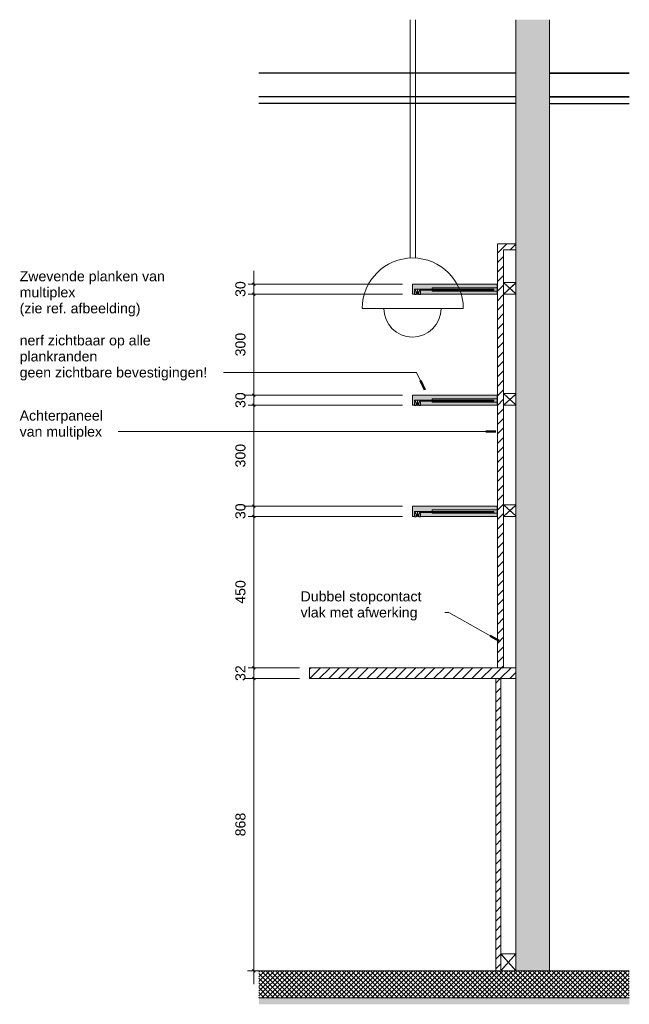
# Model space of a CAD drawing. Header units: millimetres. Extents: x 42536 to 82195, y -9418 to 102921.
# Tile 6 of 9: x 61026 to 62836, y -77 to 2849. Entities that reach past the tile are written whole.
import ezdxf

# ---------------------------------------------------------------- set-up
doc = ezdxf.new("R2010")
doc.units = ezdxf.units.MM
doc.linetypes.add('Hidden', pattern=[7.14375, 4.7625, -2.38125])
doc.linetypes.add('Overhead xxSmall', pattern=[2.579688, 1.5875, -0.992188])
for name, color, linetype, lineweight in [('0-3', 90, 'Continuous', 5), ('A----M-', 8, 'Continuous', 5), ('A----M--20', 8, 'Continuous', 5), ('A09-NT--1', 90, 'Continuous', 50), ('A09-NT--2', 130, 'Continuous', 13), ('A09-NT--3', 7, 'Continuous', 13), ('A23-----1', 31, 'Continuous', 13), ('A35-----3', 50, 'Continuous', 25), ('A35-----4', 7, 'Continuous', 13), ('A99----', 1, 'Continuous', 5), ('A99-----2', 1, 'Continuous', 13), ('A99-----4', 1, 'Overhead xxSmall', 13), ('A99-----6', 1, 'Continuous', 25), ('Detail Items', 1, 'Continuous', 5), ('Detail Items-1', 10, 'Continuous', 5), ('Detail Items-2', 255, 'Continuous', 5), ('Detail Items-3', 55, 'Continuous', 5), ('Detail Items-4', 1, 'Hidden', 5)]:
    doc.layers.add(name, color=color, linetype=linetype, lineweight=lineweight)
doc.styles.add('Arial_1', font='arial.ttf', dxfattribs={"height": 30})
doc.dimstyles.new('TD_Diagonal_1_5_mm', dxfattribs={"dimscale": 304.8, "dimtxt": 30.607782, "dimasz": 0.026247, "dimexe": 0.098425, "dimexo": 0.098425, "dimgap": 0.052493, "dimtad": 1, "dimdec": 0, "dimzin": 0, "dimdsep": 46, "dimtxsty": 'Arial_1', "dimblk1": 'OBLIQUE', "dimblk2": 'OBLIQUE', "dimsah": 1, "dimcen": 0.09, "dimdle": 0.131234, "dimazin": 2, "dimtfac": 1, "dimtdec": 4, "dimtix": 1, "dimtmove": 0, "dimatfit": 3, "dimfxl": 1, "dimtvp": 1, "dimtfill": 1, "dimtolj": 1, "dimtzin": 0, "dimarcsym": 2})
pattern_1 = [(45, (62286.009, 950.41), (-14.14214, 14.14214), [])]

# ---------------------------------------------------------------- blocks, each defined once
blk = doc.blocks.new('HSR-D_ABT_ARCH_Interieur_rvt-4-Pantry BOH - Section 2')
at = {"layer": 'A23-----1'}
blk.add_hatch(color=256, dxfattribs=at).paths.add_polyline_path([(-98661.8, -76.7), (-98661.8, -57), (-99761.3, -57), (-99761.3, -76.7)])
at = {"layer": 'A35-----3'}
for p, q in [((-98998.4, 2690), (-99761.3, 2690)), ((-98661.8, 2690), (-98898.4, 2690)), ((-98998.4, 2620), (-99761.3, 2620)), ((-98661.8, 2620), (-98898.4, 2620))]:
    blk.add_line(p, q, dxfattribs=at)
at = {"layer": 'A35-----4'}
for p, q in [((-99761.3, 2600), (-98998.4, 2600)), ((-98898.4, 2600), (-98661.8, 2600))]:
    blk.add_line(p, q, dxfattribs=at)
blk = doc.blocks.new('Afstandsklods - Afstandsklods-13959291-Pantry BOH - Section 2')
at = {"layer": 'Detail Items'}
for p, q in [((-98998.4, 73.2), (-99043.4, 73.2)), ((-99043.4, 23.2), (-98998.4, 73.2)), ((-98998.4, 23.2), (-99043.4, 73.2)), ((-98998.4, 23.2), (-99043.4, 23.2))]:
    blk.add_line(p, q, dxfattribs=at)
at = {"layer": 'Detail Items-4'}
for p, q in [((-98998.4, 73.2), (-99043.4, 73.2)), ((-99043.4, 73.2), (-98998.4, 23.2)), ((-99043.4, 23.2), (-98998.4, 73.2)), ((-99043.4, 23.2), (-98998.4, 23.2))]:
    blk.add_line(p, q, dxfattribs=at)
blk = doc.blocks.new('Afstandsklods - Afstandsklods-15534716-Pantry BOH - Section 2')
at = {"layer": 'Detail Items'}
for p, q in [((-99035.2, 2067.6), (-98998.4, 2067.6)), ((-98998.4, 2034.2), (-99035.2, 2067.6)), ((-99035.2, 2033), (-98998.4, 2066.4)), ((-99035.2, 2033), (-98998.4, 2033))]:
    blk.add_line(p, q, dxfattribs=at)
at = {"layer": 'Detail Items-4'}
for p, q in [((-99035.2, 2067.6), (-98998.4, 2067.6)), ((-98998.4, 2034.2), (-99035.2, 2067.6)), ((-98998.4, 2066.4), (-99035.2, 2033)), ((-98998.4, 2033), (-99035.2, 2033))]:
    blk.add_line(p, q, dxfattribs=at)
blk = doc.blocks.new('DIMBLOCK40-Pantry BOH - Section 2')
at = {"layer": 'A----M--20', "lineweight": 35}
for p, q in [((61721.1, 1373), (61717.1, 1377)), ((61721.1, 1373), (61725.1, 1369)), ((61721.1, 923), (61717.1, 927)), ((61721.1, 923), (61725.1, 919))]:
    blk.add_line(p, q, dxfattribs=at)
at = {"layer": 'A----M--20'}
for p, q in [((62162.4, 1373), (61691.1, 1373)), ((61721.1, 883), (61721.1, 1373)), ((61721.1, 1373), (62162.4, 1373)), ((61856.7, 923), (61691.1, 923)), ((61721.1, 923), (61856.7, 923))]:
    blk.add_line(p, q, dxfattribs=at)
at = {"layer": 'A----M--20', "color": 0, "insert": (61666.2, 1113.4), "char_height": 30, "width": 83.065, "attachment_point": 1, "rotation": 90, "line_spacing_factor": 0.941778, "style": 'Arial_1', "bg_fill": 3, "box_fill_scale": 1.25, "bg_fill_color": 256, "bg_fill_true_color": 13158600, "bg_fill_transparency": 0}
blk.add_mtext('450', dxfattribs=at)
blk = doc.blocks.new('_Oblique')
at = {"color": 0, "linetype": 'ByBlock', "lineweight": -2}
blk.add_line((-0.5, -0.5), (0.5, 0.5), dxfattribs=at)
blk = doc.blocks.new('DIMBLOCK41-Pantry BOH - Section 2')
at = {"layer": 'A----M--20', "lineweight": 35}
for p, q in [((61721.1, 1403), (61717.1, 1407)), ((61721.1, 1373), (61717.1, 1377)), ((61721.1, 1403), (61725.1, 1399)), ((61721.1, 1373), (61725.1, 1369))]:
    blk.add_line(p, q, dxfattribs=at)
at = {"layer": 'A----M--20'}
for p, q in [((62162.4, 1403), (61691.1, 1403)), ((61721.1, 1373), (61721.1, 1403)), ((61721.1, 1403), (62162.4, 1403)), ((62162.4, 1373), (61691.1, 1373)), ((61721.1, 1373), (62162.4, 1373))]:
    blk.add_line(p, q, dxfattribs=at)
at = {"layer": 'A----M--20', "color": 0, "insert": (61666.2, 1365), "char_height": 30, "width": 55.377, "attachment_point": 1, "rotation": 90, "line_spacing_factor": 0.941778, "style": 'Arial_1', "bg_fill": 3, "box_fill_scale": 1.25, "bg_fill_color": 256, "bg_fill_true_color": 13158600, "bg_fill_transparency": 0}
blk.add_mtext('30', dxfattribs=at)
blk = doc.blocks.new('DIMBLOCK42-Pantry BOH - Section 2')
at = {"layer": 'A----M--20'}
for p, q in [((62162.4, 1703), (61691.1, 1703)), ((61721.1, 1403), (61721.1, 1703)), ((61721.1, 1703), (62162.4, 1703)), ((62162.4, 1403), (61691.1, 1403)), ((61721.1, 1403), (62162.4, 1403))]:
    blk.add_line(p, q, dxfattribs=at)
at = {"layer": 'A----M--20', "lineweight": 35}
for p, q in [((61721.1, 1703), (61717.1, 1707)), ((61721.1, 1703), (61725.1, 1699)), ((61721.1, 1403), (61717.1, 1407)), ((61721.1, 1403), (61725.1, 1399))]:
    blk.add_line(p, q, dxfattribs=at)
at = {"layer": 'A----M--20', "color": 0, "insert": (61666.2, 1518.4), "char_height": 30, "width": 83.065, "attachment_point": 1, "rotation": 90, "line_spacing_factor": 0.941778, "style": 'Arial_1', "bg_fill": 3, "box_fill_scale": 1.25, "bg_fill_color": 256, "bg_fill_true_color": 13158600, "bg_fill_transparency": 0}
blk.add_mtext('300', dxfattribs=at)
blk = doc.blocks.new('DIMBLOCK43-Pantry BOH - Section 2')
at = {"layer": 'A----M--20'}
for p, q in [((62162.4, 1733), (61691.1, 1733)), ((61721.1, 1703), (61721.1, 1733)), ((61721.1, 1733), (62162.4, 1733)), ((62162.4, 1703), (61691.1, 1703)), ((61721.1, 1703), (62162.4, 1703))]:
    blk.add_line(p, q, dxfattribs=at)
at = {"layer": 'A----M--20', "lineweight": 35}
for p, q in [((61721.1, 1733), (61717.1, 1737)), ((61721.1, 1733), (61725.1, 1729)), ((61721.1, 1703), (61717.1, 1707)), ((61721.1, 1703), (61725.1, 1699))]:
    blk.add_line(p, q, dxfattribs=at)
at = {"layer": 'A----M--20', "color": 0, "insert": (61666.2, 1695), "char_height": 30, "width": 55.377, "attachment_point": 1, "rotation": 90, "line_spacing_factor": 0.941778, "style": 'Arial_1', "bg_fill": 3, "box_fill_scale": 1.25, "bg_fill_color": 256, "bg_fill_true_color": 13158600, "bg_fill_transparency": 0}
blk.add_mtext('30', dxfattribs=at)
blk = doc.blocks.new('DIMBLOCK44-Pantry BOH - Section 2')
at = {"layer": 'A----M--20'}
for p, q in [((62162.4, 2033), (61691.1, 2033)), ((61721.1, 1733), (61721.1, 2033)), ((61721.1, 2033), (62162.4, 2033)), ((62162.4, 1733), (61691.1, 1733)), ((61721.1, 1733), (62162.4, 1733))]:
    blk.add_line(p, q, dxfattribs=at)
at = {"layer": 'A----M--20', "lineweight": 35}
for p, q in [((61721.1, 2033), (61717.1, 2037)), ((61721.1, 2033), (61725.1, 2029)), ((61721.1, 1733), (61717.1, 1737)), ((61721.1, 1733), (61725.1, 1729))]:
    blk.add_line(p, q, dxfattribs=at)
at = {"layer": 'A----M--20', "color": 0, "insert": (61666.2, 1848.4), "char_height": 30, "width": 83.065, "attachment_point": 1, "rotation": 90, "line_spacing_factor": 0.941778, "style": 'Arial_1', "bg_fill": 3, "box_fill_scale": 1.25, "bg_fill_color": 256, "bg_fill_true_color": 13158600, "bg_fill_transparency": 0}
blk.add_mtext('300', dxfattribs=at)
blk = doc.blocks.new('DIMBLOCK45-Pantry BOH - Section 2')
at = {"layer": 'A----M--20'}
for p, q in [((61721.1, 2033), (61721.1, 2103)), ((62162.4, 2063), (61691.1, 2063)), ((61721.1, 2063), (62162.4, 2063)), ((62162.4, 2033), (61691.1, 2033)), ((61721.1, 2033), (62162.4, 2033))]:
    blk.add_line(p, q, dxfattribs=at)
at = {"layer": 'A----M--20', "lineweight": 35}
for p, q in [((61721.1, 2063), (61717.1, 2067)), ((61721.1, 2063), (61725.1, 2059)), ((61721.1, 2033), (61717.1, 2037)), ((61721.1, 2033), (61725.1, 2029))]:
    blk.add_line(p, q, dxfattribs=at)
at = {"layer": 'A----M--20', "color": 0, "insert": (61666.2, 2025), "char_height": 30, "width": 55.377, "attachment_point": 1, "rotation": 90, "line_spacing_factor": 0.941778, "style": 'Arial_1', "bg_fill": 3, "box_fill_scale": 1.25, "bg_fill_color": 256, "bg_fill_true_color": 13158600, "bg_fill_transparency": 0}
blk.add_mtext('30', dxfattribs=at)
blk = doc.blocks.new('DIMBLOCK46-Pantry BOH - Section 2')
at = {"layer": 'A----M--20'}
for p, q in [((61721.1, 963), (61721.1, 891)), ((61856.7, 923), (61691.1, 923)), ((61721.1, 923), (61856.7, 923)), ((61856.7, 891), (61691.1, 891)), ((61721.1, 891), (61856.7, 891))]:
    blk.add_line(p, q, dxfattribs=at)
at = {"layer": 'A----M--20', "lineweight": 35}
for p, q in [((61721.1, 923), (61717.1, 927)), ((61721.1, 923), (61725.1, 919)), ((61721.1, 891), (61717.1, 895)), ((61721.1, 891), (61725.1, 887))]:
    blk.add_line(p, q, dxfattribs=at)
at = {"layer": 'A----M--20', "color": 0, "insert": (61666.2, 883.9), "char_height": 30, "width": 55.377, "attachment_point": 1, "rotation": 90, "line_spacing_factor": 0.941778, "style": 'Arial_1', "bg_fill": 3, "box_fill_scale": 1.25, "bg_fill_color": 256, "bg_fill_true_color": 13158600, "bg_fill_transparency": 0}
blk.add_mtext('32', dxfattribs=at)
blk = doc.blocks.new('DIMBLOCK47-Pantry BOH - Section 2')
at = {"layer": 'A----M--20'}
for p, q in [((61856.7, 891), (61691.1, 891)), ((61721.1, 891), (61721.1, -17)), ((61721.1, 891), (61856.7, 891)), ((61702.4, 23), (61751.1, 23)), ((61721.1, 23), (61706.4, 23))]:
    blk.add_line(p, q, dxfattribs=at)
at = {"layer": 'A----M--20', "lineweight": 35}
for p, q in [((61721.1, 891), (61717.1, 895)), ((61721.1, 891), (61725.1, 887)), ((61721.1, 23), (61717.1, 27)), ((61721.1, 23), (61725.1, 19))]:
    blk.add_line(p, q, dxfattribs=at)
at = {"layer": 'A----M--20', "color": 0, "insert": (61666.2, 422.4), "char_height": 30, "width": 83.065, "attachment_point": 1, "rotation": 90, "line_spacing_factor": 0.941778, "style": 'Arial_1', "bg_fill": 3, "box_fill_scale": 1.25, "bg_fill_color": 256, "bg_fill_true_color": 13158600, "bg_fill_transparency": 0}
blk.add_mtext('868', dxfattribs=at)

msp = doc.modelspace()

# ---------------------------------------------------------------- hatches: boundary and pattern name
at = {"layer": 'Detail Items-1'}
for points in [[(62499.2, 23), (62599.2, 23.2), (62599.2, 2848.7), (62499.2, 2848.7), (62499.2, 23.2)], [(62197.9, 2032), (62202.9, 2032), (62202.9, 2040), (62210.9, 2040), (62210.9, 2032), (62215.9, 2032), (62215.9, 2041.9), (62212.9, 2041.9), (62212.9, 2044.9), (62433.8, 2044.9), (62433.8, 2047.9), (62197.9, 2047.9), (62197.9, 2044.9), (62200.9, 2044.9), (62200.9, 2041.9), (62197.9, 2041.9), (62197.9, 2033)], [(62206.9, 2032.5), (62207.8, 2032.6), (62209.3, 2033.5), (62210.2, 2035.1), (62210.4, 2036), (62210.2, 2036.9), (62209.2, 2038.5), (62207.8, 2039.4), (62206.9, 2039.5), (62205.5, 2039.1), (62204.4, 2038.5), (62203.5, 2036.9), (62203.4, 2036), (62203.5, 2035.1), (62204.4, 2033.5), (62206, 2032.6)], [(62202.9, 1702), (62202.9, 1710), (62210.9, 1710), (62210.9, 1702), (62215.9, 1702), (62215.9, 1711.9), (62212.9, 1711.9), (62212.9, 1714.9), (62433.8, 1714.9), (62433.8, 1717.9), (62197.9, 1717.9), (62197.9, 1714.9), (62200.9, 1714.9), (62200.9, 1711.9), (62197.9, 1711.9), (62197.9, 1702)], [(62206.9, 1702.5), (62207.8, 1702.6), (62209.3, 1703.5), (62210.2, 1705.1), (62210.4, 1706), (62210.2, 1706.9), (62209.2, 1708.5), (62207.8, 1709.4), (62206.9, 1709.5), (62205.5, 1709.1), (62204.4, 1708.5), (62203.5, 1706.9), (62203.4, 1706), (62203.5, 1705.1), (62204.4, 1703.5), (62206, 1702.6)], [(62202.9, 1372), (62202.9, 1380), (62210.9, 1380), (62210.9, 1372), (62215.9, 1372), (62215.9, 1381.9), (62212.9, 1381.9), (62212.9, 1384.9), (62433.8, 1384.9), (62433.8, 1387.9), (62197.9, 1387.9), (62197.9, 1384.9), (62200.9, 1384.9), (62200.9, 1381.9), (62197.9, 1381.9), (62197.9, 1372)], [(62206.9, 1372.5), (62207.8, 1372.6), (62209.3, 1373.5), (62210.2, 1375.1), (62210.4, 1376), (62210.2, 1376.9), (62209.2, 1378.5), (62207.8, 1379.4), (62206.9, 1379.5), (62205.5, 1379.1), (62204.4, 1378.5), (62203.5, 1376.9), (62203.4, 1376), (62203.5, 1375.1), (62204.4, 1373.5), (62206, 1372.6)]]:
    msp.add_hatch(color=256, dxfattribs=at).paths.add_polyline_path(points)
at = {"layer": 'Detail Items-2'}
h = msp.add_hatch(color=256, dxfattribs=at)
h.paths.add_polyline_path([(62203.4, 2033), (62205.2, 2033), (62204.2, 2033.9), (62203.5, 2035.1), (62203.4, 2036), (62203.5, 2036.9), (62204.5, 2038.6), (62206, 2039.4), (62206.9, 2039.5), (62207.8, 2039.4), (62209.3, 2038.5), (62210.2, 2036.9), (62210.4, 2036), (62210.2, 2035.1), (62209.3, 2033.5), (62208.5, 2033), (62210.9, 2033), (62210.9, 2040), (62202.9, 2040), (62202.9, 2033), (62203.2, 2033)])
h.paths.add_polyline_path([(62192.4, 2033), (62197.9, 2033), (62197.9, 2041.9), (62200.9, 2041.9), (62200.9, 2044.9), (62197.9, 2044.9), (62197.9, 2047.9), (62433.8, 2047.9), (62433.8, 2044.9), (62212.9, 2044.9), (62212.9, 2041.9), (62215.9, 2041.9), (62215.9, 2033), (62443.1, 2033), (62443.1, 2063), (62192.4, 2063), (62192.4, 2040)])
h = msp.add_hatch(color=256, dxfattribs=at)
h.paths.add_polyline_path([(62203.4, 1703), (62205.2, 1703), (62204.2, 1703.9), (62203.5, 1705.1), (62203.4, 1706), (62203.5, 1706.9), (62204.5, 1708.6), (62206, 1709.4), (62206.9, 1709.5), (62207.8, 1709.4), (62209.3, 1708.5), (62210.2, 1706.9), (62210.4, 1706), (62210.2, 1705.1), (62209.3, 1703.5), (62208.5, 1703), (62210.9, 1703), (62210.9, 1710), (62202.9, 1710), (62202.9, 1703), (62203.2, 1703)])
h.paths.add_polyline_path([(62192.4, 1703), (62197.9, 1703), (62197.9, 1711.9), (62200.9, 1711.9), (62200.9, 1714.9), (62197.9, 1714.9), (62197.9, 1717.9), (62433.8, 1717.9), (62433.8, 1714.9), (62212.9, 1714.9), (62212.9, 1711.9), (62215.9, 1711.9), (62215.9, 1703), (62443.1, 1703), (62443.1, 1733), (62192.4, 1733), (62192.4, 1710)])
h = msp.add_hatch(color=256, dxfattribs=at)
h.paths.add_polyline_path([(62210.4, 1373), (62210.9, 1373), (62210.9, 1380), (62202.9, 1380), (62202.9, 1373), (62205.2, 1373), (62204.2, 1373.9), (62203.5, 1375.1), (62203.4, 1376), (62203.5, 1376.9), (62204.5, 1378.6), (62206, 1379.4), (62206.9, 1379.5), (62207.8, 1379.4), (62209.3, 1378.5), (62210.2, 1376.9), (62210.4, 1376), (62210.2, 1375.1), (62209.3, 1373.5), (62208.5, 1373), (62209.8, 1373)])
h.paths.add_polyline_path([(62215.9, 1373), (62443.1, 1373), (62443.1, 1403), (62192.4, 1403), (62192.4, 1373), (62197.9, 1373), (62197.9, 1381.9), (62200.9, 1381.9), (62200.9, 1384.9), (62197.9, 1384.9), (62197.9, 1387.9), (62433.8, 1387.9), (62433.8, 1384.9), (62212.9, 1384.9), (62212.9, 1381.9), (62215.9, 1381.9), (62215.9, 1380)])
at = {"layer": 'Detail Items-3'}
h = msp.add_hatch(dxfattribs=at)
h.set_pattern_fill('FP_4', color=256, style=0, pattern_type=2)
h.set_pattern_definition(pattern_1)
h.paths.add_polyline_path([(62462.4, 923), (62462.4, 2165), (62499.2, 2165), (62499.2, 2183), (62444.4, 2183), (62444.4, 923), (62454.2, 923)])
h = msp.add_hatch(dxfattribs=at)
h.set_pattern_fill('FP_4', color=256, style=0, pattern_type=2)
h.set_pattern_definition(pattern_1)
h.paths.add_polyline_path([(61886.7, 891), (62499.2, 891), (62499.2, 923), (61886.7, 923)])
h = msp.add_hatch(dxfattribs=at)
h.set_pattern_fill('FP_4', color=256, style=0, pattern_type=2)
h.set_pattern_definition(pattern_1)
h.paths.add_polyline_path([(62454.2, 23.2), (62454.2, 891), (62439.2, 891), (62439.2, 23.2), (62443.1, 23.2)])
h = msp.add_hatch(dxfattribs=at)
h.set_pattern_fill('FP_3', color=256, style=0, pattern_type=2)
h.set_pattern_definition([(45, (62286.009, 950.41), (-7.07107, 7.07107), []), (135, (62286.009, 950.41), (-7.07107, -7.07107), [])])
h.paths.add_polyline_path([(62278.2, -57), (62835.8, -57), (62835.8, 23), (61736.3, 23), (61736.3, -57)])

# ---------------------------------------------------------------- linework, layer by layer
at = {"layer": 'A09-NT--1'}
for p, q in [((62228.6, 1749.4), (62215.6, 1776.5)), ((62439.7, 1624.9), (62409.7, 1624.9)), ((62449.1, 1003.3), (62423, 1018.1))]:
    msp.add_line(p, q, dxfattribs=at)
at = {"layer": 'A09-NT--2'}
for p, q in [((61630.9, 1800.8), (61617.5, 1800.8)), ((61318.7, 1624.9), (61306.7, 1624.9)), ((62299.8, 1087.7), (62246.6, 1087.7)), ((62449.1, 1003.3), (62299.8, 1087.7))]:
    msp.add_line(p, q, dxfattribs=at)
at = {"layer": 'A99----'}
for p, q in [((62206.9, 2046.5), (62206.9, 2039.5)), ((62206.9, 1716.5), (62206.9, 1709.5)), ((62206.9, 1386.5), (62206.9, 1379.5))]:
    msp.add_line(p, q, dxfattribs=at)
for centre, start, end in [((62206.9, 2036), 0, 180), ((62206.9, 2036), 180, 360), ((62206.9, 1706), 0, 180), ((62206.9, 1706), 180, 360), ((62206.9, 1376), 0, 180), ((62206.9, 1376), 180, 360)]:
    msp.add_arc(centre, 3.5, start, end, dxfattribs=at)
at = {"layer": 'A99-----2'}
for p, q in [((62185.6, 2140.5), (62185.6, 2848.7)), ((62201, 2140.5), (62201, 2848.7)), ((62499.2, 2848.7), (62499.2, 2183)), ((62599.2, 23), (62599.2, 2848.7)), ((62444.4, 923), (62444.4, 2183)), ((62444.4, 2183), (62499.2, 2183)), ((62499.2, 2165), (62462.4, 2165)), ((62462.4, 2165), (62462.4, 923)), ((62499.2, 2183), (62499.2, 2165)), ((62499.2, 2165), (62499.2, 23)), ((62443.1, 2063), (62192.4, 2063)), ((62192.4, 2063), (62192.4, 2033)), ((62197.9, 2044.9), (62197.9, 2047.9)), ((62197.9, 2047.9), (62433.8, 2047.9)), ((62433.8, 2047.9), (62433.8, 2044.9)), ((62443.1, 2033), (62443.1, 2063)), ((62462.4, 2067.6), (62499.2, 2067.6)), ((62192.4, 2033), (62197.9, 2033)), ((62200.9, 2044.9), (62197.9, 2044.9)), ((62197.9, 2032), (62197.9, 2041.9)), ((62197.9, 2041.9), (62200.9, 2041.9)), ((62202.9, 2032), (62197.9, 2032)), ((62200.9, 2041.9), (62200.9, 2044.9)), ((62210.9, 2040), (62202.9, 2040)), ((62202.9, 2040), (62202.9, 2032)), ((62202.9, 2033), (62205.2, 2033)), ((62208.5, 2033), (62210.9, 2033)), ((62210.9, 2032), (62210.9, 2040)), ((62215.9, 2032), (62210.9, 2032)), ((62433.8, 2044.9), (62212.9, 2044.9)), ((62212.9, 2044.9), (62212.9, 2041.9)), ((62212.9, 2041.9), (62215.9, 2041.9)), ((62215.9, 2041.9), (62215.9, 2032)), ((62215.9, 2033), (62443.1, 2033)), ((62042.9, 1990.7), (62342.9, 1990.7)), ((62443.1, 1733), (62192.4, 1733)), ((62192.4, 1733), (62192.4, 1703)), ((62443.1, 1703), (62443.1, 1733)), ((62192.4, 1703), (62197.9, 1703)), ((62197.9, 1714.9), (62197.9, 1717.9)), ((62197.9, 1717.9), (62433.8, 1717.9)), ((62200.9, 1714.9), (62197.9, 1714.9)), ((62197.9, 1702), (62197.9, 1711.9)), ((62197.9, 1711.9), (62200.9, 1711.9)), ((62202.9, 1702), (62197.9, 1702)), ((62200.9, 1711.9), (62200.9, 1714.9)), ((62210.9, 1710), (62202.9, 1710)), ((62202.9, 1710), (62202.9, 1702)), ((62202.9, 1703), (62205.2, 1703)), ((62208.5, 1703), (62210.9, 1703)), ((62210.9, 1702), (62210.9, 1710)), ((62215.9, 1702), (62210.9, 1702)), ((62433.8, 1714.9), (62212.9, 1714.9)), ((62212.9, 1714.9), (62212.9, 1711.9)), ((62212.9, 1711.9), (62215.9, 1711.9)), ((62215.9, 1711.9), (62215.9, 1702)), ((62215.9, 1703), (62443.1, 1703)), ((62433.8, 1717.9), (62433.8, 1714.9)), ((62443.1, 1403), (62192.4, 1403)), ((62192.4, 1403), (62192.4, 1373)), ((62197.9, 1384.9), (62197.9, 1387.9)), ((62197.9, 1387.9), (62433.8, 1387.9)), ((62200.9, 1384.9), (62197.9, 1384.9)), ((62197.9, 1372), (62197.9, 1381.9)), ((62197.9, 1381.9), (62200.9, 1381.9)), ((62200.9, 1381.9), (62200.9, 1384.9)), ((62210.9, 1380), (62202.9, 1380)), ((62202.9, 1380), (62202.9, 1372)), ((62210.9, 1372), (62210.9, 1380)), ((62433.8, 1384.9), (62212.9, 1384.9)), ((62212.9, 1384.9), (62212.9, 1381.9)), ((62212.9, 1381.9), (62215.9, 1381.9)), ((62215.9, 1381.9), (62215.9, 1372)), ((62433.8, 1387.9), (62433.8, 1384.9)), ((62443.1, 1373), (62443.1, 1403)), ((62192.4, 1373), (62197.9, 1373)), ((62202.9, 1372), (62197.9, 1372)), ((62202.9, 1373), (62205.2, 1373)), ((62208.5, 1373), (62210.9, 1373)), ((62215.9, 1372), (62210.9, 1372)), ((62215.9, 1373), (62443.1, 1373)), ((62444.4, 923), (61886.7, 923)), ((61886.7, 923), (61886.7, 891)), ((62462.4, 923), (62444.4, 923)), ((62499.2, 923), (62462.4, 923)), ((61886.7, 891), (62439.2, 891)), ((62439.2, 23.2), (62439.2, 891)), ((62439.2, 891), (62454.2, 891)), ((62454.2, 891), (62499.2, 891)), ((62454.2, 891), (62454.2, 23.2)), ((62499.2, 23), (61736.3, 23)), ((62454.2, 23.2), (62439.2, 23.2)), ((62499.2, 23), (62599.2, 23)), ((62835.8, 23), (62599.2, 23)), ((61736.3, -57), (62835.8, -57))]:
    msp.add_line(p, q, dxfattribs=at)
for centre, radius, start, end in [((62192.9, 1990.7), 150, 360, 180), ((62191.9, 1990.7), 85, 180, 360)]:
    msp.add_arc(centre, radius, start, end, dxfattribs=at)
at = {"layer": 'A99-----4'}
for p, q in [((62250.5, 2052.3), (62444.4, 2052.3)), ((62250.5, 2047.9), (62250.5, 2052.3)), ((62250.5, 2042.3), (62250.5, 2044.9)), ((62250.5, 2042.3), (62444.4, 2042.3)), ((62250.5, 1722.3), (62444.4, 1722.3)), ((62250.5, 1717.9), (62250.5, 1722.3)), ((62250.5, 1712.3), (62250.5, 1714.9)), ((62250.5, 1712.3), (62444.4, 1712.3)), ((62250.5, 1392.3), (62444.4, 1392.3)), ((62250.5, 1387.9), (62250.5, 1392.3)), ((62250.5, 1382.3), (62250.5, 1384.9)), ((62250.5, 1382.3), (62444.4, 1382.3))]:
    msp.add_line(p, q, dxfattribs=at)
at = {"layer": 'A99-----6'}
for p, q in [((62499.2, 2690), (61736.3, 2690)), ((62599.2, 2690), (62835.8, 2690)), ((62499.2, 2620), (61736.3, 2620)), ((62599.2, 2620), (62835.8, 2620)), ((62499.2, 2600), (61736.3, 2600)), ((62599.2, 2600), (62835.8, 2600))]:
    msp.add_line(p, q, dxfattribs=at)

# ---------------------------------------------------------------- block references
at = {"layer": '0-3'}
msp.add_blockref('HSR-D_ABT_ARCH_Interieur_rvt-4-Pantry BOH - Section 2', (161497.6, 0), dxfattribs=at)
at = {"layer": 'Detail Items'}
for name, p in [('Afstandsklods - Afstandsklods-15534716-Pantry BOH - Section 2', (161497.6, 0)), ('Afstandsklods - Afstandsklods-15534716-Pantry BOH - Section 2', (161497.6, -330)), ('Afstandsklods - Afstandsklods-15534716-Pantry BOH - Section 2', (161497.6, -660)), ('Afstandsklods - Afstandsklods-13959291-Pantry BOH - Section 2', (161497.6, 0))]:
    msp.add_blockref(name, p, dxfattribs=at)

# ---------------------------------------------------------------- texts
at = {"layer": 'A09-NT--3', "char_height": 30, "attachment_point": 1, "style": 'Arial_1', "bg_fill": 3, "box_fill_scale": 1.25, "bg_fill_color": 256, "bg_fill_true_color": 13158600, "bg_fill_transparency": 0}
for s, insert, width in [('Zwevende planken van ', (61025.9, 2101.5), 530.717), ('nerf zichtbaar op alle ', (61025.9, 1911), 482.616), ('Achterpaneel ', (61025.9, 1687.6), 306.245)]:
    msp.add_mtext(s, dxfattribs=dict(at, insert=insert, width=width))

# ---------------------------------------------------------------- next in the draw order: texts
for s, insert, width in [('multiplex', (61025.9, 2053.9), 197.215), ('plankranden', (61025.9, 1863.4), 277.384), ('van multiplex', (61025.9, 1639.9), 291.814)]:
    msp.add_mtext(s, dxfattribs=dict(at, insert=insert, width=width))

# ---------------------------------------------------------------- next in the draw order: dimensions: what is measured, and where the dimension line sits
at = {"layer": 'A----M-'}
dim = msp.add_linear_dim(base=(61721.1, 1373), p1=(61886.7, 923), p2=(62192.4, 1373), angle=90, dimstyle='TD_Diagonal_1_5_mm', override={"dimpost": '<>', "dimfxl": 544.057106}, dxfattribs=at)
dim.commit()
dim.dimension.update_dxf_attribs({"geometry": 'DIMBLOCK40-Pantry BOH - Section 2', "text_midpoint": (61689.8, 1148)})

# ---------------------------------------------------------------- next in the draw order: texts
at = {"layer": 'A09-NT--3', "char_height": 30, "attachment_point": 1, "style": 'Arial_1', "bg_fill": 3, "box_fill_scale": 1.25, "bg_fill_color": 256, "bg_fill_true_color": 13158600, "bg_fill_transparency": 0}
for s, insert, width in [('(zie ref. afbeelding)', (61025.9, 2006.3), 432.911), ('geen zichtbare bevestigingen!', (61025.9, 1815.8), 668.607), ('Dubbel stopcontact ', (61860, 1150.4), 445.738)]:
    msp.add_mtext(s, dxfattribs=dict(at, insert=insert, width=width))

# ---------------------------------------------------------------- next in the draw order: dimensions: what is measured, and where the dimension line sits
at = {"layer": 'A----M-'}
for base, p1, p2, override, picture, middle in [((61721.1, 1403), (62192.4, 1373), (62192.4, 1403), {"dimpost": '<>', "dimfxl": 30}, 'DIMBLOCK41-Pantry BOH - Section 2', (61689.8, 1388)), ((61721.1, 891), (61886.7, 923), (61886.7, 891), {"dimpost": '<>', "dimfxl": 32}, 'DIMBLOCK46-Pantry BOH - Section 2', (61689.8, 907))]:
    dim = msp.add_linear_dim(base=base, p1=p1, p2=p2, angle=90, dimstyle='TD_Diagonal_1_5_mm', override=override, dxfattribs=at)
    dim.commit()
    dim.dimension.update_dxf_attribs({"geometry": picture, "text_midpoint": middle})

# ---------------------------------------------------------------- next in the draw order: texts
at = {"layer": 'A09-NT--3', "insert": (61860, 1102.7), "char_height": 30, "width": 420.084, "attachment_point": 1, "style": 'Arial_1', "bg_fill": 3, "box_fill_scale": 1.25, "bg_fill_color": 256, "bg_fill_true_color": 13158600, "bg_fill_transparency": 0}
msp.add_mtext('vlak met afwerking', dxfattribs=at)

# ---------------------------------------------------------------- next in the draw order: dimensions: what is measured, and where the dimension line sits
at = {"layer": 'A----M-'}
for base, p1, p2, override, picture, middle in [((61721.1, 1703), (62192.4, 1403), (62192.4, 1703), {"dimpost": '<>', "dimfxl": 300}, 'DIMBLOCK42-Pantry BOH - Section 2', (61689.8, 1553)), ((61721.1, 23), (61886.7, 891), (61732.4, 23), {"dimpost": '<>', "dimfxl": 881.592631}, 'DIMBLOCK47-Pantry BOH - Section 2', (61689.8, 457))]:
    dim = msp.add_linear_dim(base=base, p1=p1, p2=p2, angle=90, dimstyle='TD_Diagonal_1_5_mm', override=override, dxfattribs=at)
    dim.commit()
    dim.dimension.update_dxf_attribs({"geometry": picture, "text_midpoint": middle})

# ---------------------------------------------------------------- next in the draw order: linework, layer by layer
at = {"layer": 'A09-NT--2'}
msp.add_line((62439.7, 1624.9), (61318.7, 1624.9), dxfattribs=at)

# ---------------------------------------------------------------- next in the draw order: dimensions: what is measured, and where the dimension line sits
at = {"layer": 'A----M-'}
dim = msp.add_linear_dim(base=(61721.1, 1733), p1=(62192.4, 1703), p2=(62192.4, 1733), angle=90, dimstyle='TD_Diagonal_1_5_mm', override={"dimpost": '<>', "dimfxl": 30}, dxfattribs=at)
dim.commit()
dim.dimension.update_dxf_attribs({"geometry": 'DIMBLOCK43-Pantry BOH - Section 2', "text_midpoint": (61689.8, 1718)})

# ---------------------------------------------------------------- next in the draw order: dimensions: what is measured, and where the dimension line sits
dim = msp.add_linear_dim(base=(61721.1, 2033), p1=(62192.4, 1733), p2=(62192.4, 2033), angle=90, dimstyle='TD_Diagonal_1_5_mm', override={"dimpost": '<>', "dimfxl": 300}, dxfattribs=at)
dim.commit()
dim.dimension.update_dxf_attribs({"geometry": 'DIMBLOCK44-Pantry BOH - Section 2', "text_midpoint": (61689.8, 1883)})

# ---------------------------------------------------------------- next in the draw order: linework, layer by layer
at = {"layer": 'A09-NT--2'}
for p, q in [((62204, 1800.8), (61630.9, 1800.8)), ((62228.6, 1749.4), (62204, 1800.8))]:
    msp.add_line(p, q, dxfattribs=at)

# ---------------------------------------------------------------- next in the draw order: dimensions: what is measured, and where the dimension line sits
at = {"layer": 'A----M-'}
dim = msp.add_linear_dim(base=(61721.1, 2063), p1=(62192.4, 2033), p2=(62192.4, 2063), angle=90, dimstyle='TD_Diagonal_1_5_mm', override={"dimpost": '<>', "dimfxl": 30}, dxfattribs=at)
dim.commit()
dim.dimension.update_dxf_attribs({"geometry": 'DIMBLOCK45-Pantry BOH - Section 2', "text_midpoint": (61689.8, 2048)})

doc.saveas('drawing.dxf')
